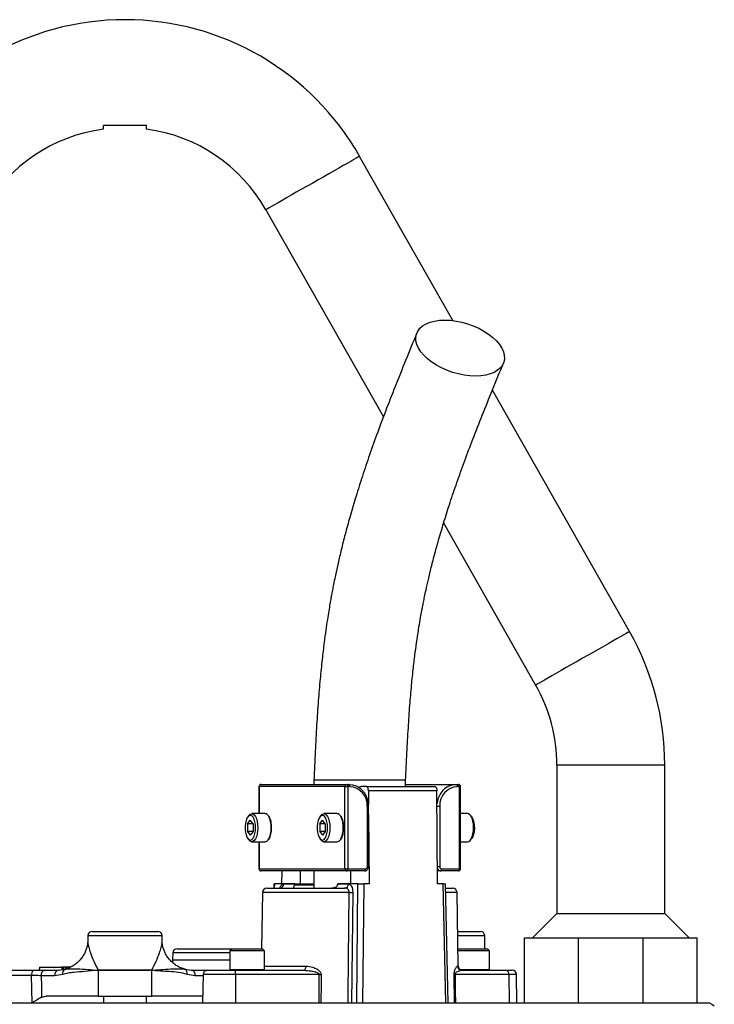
# Model space of a CAD drawing. Header units: millimetres. Extents: x 1861 to 18183, y 1323 to 18697.
# Tile 11 of 11: x 14250 to 15858, y 16419 to 18697. Entities that reach past the tile are written whole.
import ezdxf

# ---------------------------------------------------------------- set-up
doc = ezdxf.new("R2010")
doc.units = ezdxf.units.MM
doc.header["$LTSCALE"] = 5

msp = doc.modelspace()

# ---------------------------------------------------------------- linework, layer by layer
at = {"color": 7, "linetype": 'Continuous', "lineweight": 25}
for p, q in [((15252.6, 18001.1), (15036.7, 18381.1)), ((14819.3, 18257.6), (15091.8, 17778.1)), ((15661.7, 17281.1), (15344.2, 17840)), ((15231.3, 17532.6), (15444.3, 17157.6)), ((15493.3, 16972.4), (15493.3, 16628.9)), ((15743.3, 16628.9), (15743.3, 16972.4)), ((14930.8, 16937.4), (14930.8, 16927.4)), ((15143.3, 16937.4), (14930.8, 16937.4)), ((15143.3, 16922.4), (15143.3, 16937.4)), ((14803.6, 16922.4), (14803.6, 16859.9)), ((15002.6, 16922.4), (14804, 16922.4)), ((14808.6, 16927.4), (15007.2, 16927.4)), ((15002.6, 16922.4), (15009.3, 16922.4)), ((15002.6, 16732.4), (15002.6, 16922.4)), ((15007.2, 16927.4), (15011.7, 16927.4)), ((15009.3, 16922.4), (15009.3, 16732.4)), ((15013.8, 16922.4), (15009.3, 16922.4)), ((15052.9, 16922.4), (15041.1, 16922.4)), ((15052.9, 16922.4), (15211.5, 16922.4)), ((15057.1, 16912.5), (15057.3, 16881)), ((15215.7, 16912.5), (15057.1, 16912.5)), ((15143.3, 16927.4), (15260.9, 16927.4)), ((15217.3, 16697.4), (15215.7, 16912.5)), ((15260.9, 16927.4), (15265.5, 16927.4)), ((15267.6, 16922.4), (15263.1, 16922.4)), ((15267.6, 16732.4), (15267.6, 16922.4)), ((15270.5, 16732.4), (15270.5, 16922.4)), ((15054.6, 16737.4), (15054.6, 16877.4)), ((15057.5, 16737.4), (15057.5, 16877.4)), ((15222.3, 16877.4), (15222.3, 16737.4)), ((14777.3, 16836), (14783.6, 16844.7)), ((14780.8, 16856.1), (14778, 16852.6)), ((14790, 16836), (14783.6, 16844.7)), ((14818.1, 16859.9), (14787.2, 16859.9)), ((14944.2, 16836), (14950.5, 16844.7)), ((14947.8, 16856.1), (14944.9, 16852.6)), ((14956.9, 16836), (14950.5, 16844.7)), ((14985, 16859.9), (14954.2, 16859.9)), ((15057.5, 16858.9), (15058.7, 16697.4)), ((15286.8, 16859.9), (15270.5, 16859.9)), ((15296, 16852.6), (15293.2, 16856.1)), ((14777.3, 16836), (14777.3, 16818.7)), ((14790, 16836), (14777.3, 16836)), ((14777.3, 16818.7), (14783.6, 16810)), ((14790, 16818.7), (14777.3, 16818.7)), ((14790, 16818.7), (14783.6, 16810)), ((14790, 16836), (14790, 16818.7)), ((14944.2, 16836), (14944.2, 16818.7)), ((14956.9, 16836), (14944.2, 16836)), ((14944.2, 16818.7), (14950.5, 16810)), ((14956.9, 16818.7), (14944.2, 16818.7)), ((14956.9, 16818.7), (14950.5, 16810)), ((14956.9, 16836), (14956.9, 16818.7)), ((14778, 16802.2), (14780.8, 16798.6)), ((14787.2, 16794.9), (14818.1, 16794.9)), ((14803.6, 16794.9), (14803.6, 16732.4)), ((14944.9, 16802.2), (14947.8, 16798.6)), ((14954.2, 16794.9), (14985, 16794.9)), ((15270.5, 16794.9), (15286.8, 16794.9)), ((15293.2, 16798.6), (15296, 16802.2)), ((14804, 16732.4), (15002.6, 16732.4)), ((15007.2, 16727.4), (14808.6, 16727.4)), ((14856.7, 16697.4), (14857, 16727.4)), ((14930.8, 16727.4), (14930.8, 16687.4)), ((15002.6, 16732.4), (15009.3, 16732.4)), ((15048, 16727.4), (15007.2, 16727.4)), ((15009.3, 16732.4), (15050.1, 16732.4)), ((15224.7, 16727.4), (15217.1, 16727.4)), ((15265.5, 16727.4), (15224.7, 16727.4)), ((15226.8, 16732.4), (15267.6, 16732.4)), ((14821.8, 16687.4), (15002, 16687.4)), ((14838.3, 16697.4), (14838.1, 16687.4)), ((14838.3, 16697.4), (14839.3, 16697.4)), ((14885.9, 16697.4), (14839.3, 16697.4)), ((14861, 16697.2), (14885.9, 16697.2)), ((14885.9, 16697.4), (14885.9, 16697.2)), ((14885.9, 16697.4), (14899.8, 16697.4)), ((14886, 16695.5), (14930.8, 16695.5)), ((14986.1, 16697.2), (14986.1, 16697.4)), ((15032.8, 16697.4), (14986.1, 16697.4)), ((14986.1, 16697.2), (15011.1, 16697.2)), ((15030.5, 16422.4), (15032.8, 16697.4)), ((15032.8, 16697.4), (15046.1, 16697.4)), ((15046.1, 16697.4), (15043.7, 16422.4)), ((15058.7, 16697.4), (15046.1, 16697.4)), ((15229.9, 16697.4), (15217.3, 16697.4)), ((15236.3, 16422.4), (15229.9, 16697.4)), ((15229.9, 16697.4), (15235.7, 16697.4)), ((15242.1, 16422.4), (15235.7, 16697.4)), ((15235.9, 16687.4), (15252.2, 16687.4)), ((14811.8, 16677.5), (14809.6, 16547.4)), ((15020.7, 16677.5), (15017.8, 16422.4)), ((15265.2, 16507.2), (15262.2, 16677.5)), ((15493.3, 16628.9), (15436.7, 16572.4)), ((15493.3, 16628.9), (15743.3, 16628.9)), ((15799.8, 16572.4), (15743.3, 16628.9)), ((14407.2, 16577.5), (14407, 16566)), ((14417.2, 16587.4), (14559.2, 16587.4)), ((14559.2, 16587.4), (14569.4, 16587.4)), ((14579.6, 16566.1), (14579.4, 16577.5)), ((15263.8, 16587.4), (15306.1, 16587.4)), ((15306.1, 16587.4), (15316.3, 16587.4)), ((15326.8, 16547.4), (15326.3, 16577.5)), ((15418.3, 16422.4), (15418.3, 16572.4)), ((15418.3, 16572.4), (15543.3, 16572.4)), ((15543.3, 16422.4), (15543.3, 16572.4)), ((15543.3, 16572.4), (15693.3, 16572.4)), ((15693.3, 16422.4), (15693.3, 16572.4)), ((15693.3, 16572.4), (15818.3, 16572.4)), ((15818.3, 16422.4), (15818.3, 16572.4)), ((14579.6, 16566), (14579.6, 16566.1)), ((14614.1, 16547.4), (14741.5, 16547.4)), ((14741.5, 16547.4), (14736.5, 16542.4)), ((14741.5, 16547.4), (14744.7, 16547.4)), ((14744.7, 16547.4), (14811.5, 16547.4)), ((14816.5, 16542.4), (14811.5, 16547.4)), ((15264.5, 16547.4), (15332.6, 16547.4)), ((15337.6, 16542.4), (15332.6, 16547.4)), ((14604.1, 16537.5), (14603.8, 16521.9)), ((14736.5, 16542.4), (14736.5, 16499.4)), ((14740.2, 16542.4), (14736.5, 16542.4)), ((14816.5, 16542.4), (14740.2, 16542.4)), ((14816.5, 16499.4), (14816.5, 16542.4)), ((15337.6, 16542.4), (15264.5, 16542.4)), ((15337.6, 16499.4), (15337.6, 16542.4)), ((14295.2, 16504.9), (14295, 16497.4)), ((14295.2, 16504.9), (14347.4, 16504.9)), ((14339.3, 16497.4), (14355, 16500)), ((14347.4, 16504.9), (14347.3, 16498.7)), ((14350.4, 16504.9), (14347.4, 16504.9)), ((14350.4, 16504.9), (14350.5, 16499.3)), ((14354.8, 16504.9), (14350.4, 16504.9)), ((14356, 16500.3), (14353.9, 16499.7)), ((14355, 16500), (14354.3, 16499.8)), ((14354.8, 16504.9), (14354.8, 16500)), ((14356.2, 16504.9), (14354.8, 16504.9)), ((14354.8, 16500), (14354.8, 16500)), ((14355, 16500), (14356, 16500.2)), ((14356.2, 16504.9), (14356.1, 16500.5)), ((14362.1, 16504.9), (14356.2, 16504.9)), ((14362.1, 16504.9), (14362, 16502.6)), ((14365.6, 16504.9), (14362.1, 16504.9)), ((14371.6, 16507.3), (14367, 16504.6)), ((14632.6, 16499.7), (14630.7, 16500.3)), ((14630.7, 16500.2), (14631.6, 16500)), ((14631.6, 16500), (14632.3, 16499.8)), ((14631.6, 16500), (14647.2, 16497.4)), ((14277.1, 16485.1), (13926.5, 16485.1)), ((13935.2, 16497.4), (14280.5, 16497.4)), ((14278.6, 16422.4), (14277.1, 16485.1)), ((14330.5, 16484.9), (14299.1, 16484.9)), ((14308, 16497.4), (14339.3, 16497.4)), ((14349.3, 16488), (14330.5, 16484.9)), ((14431.3, 16497.5), (14431.4, 16497.5)), ((14431.4, 16497.3), (14431.3, 16497.3)), ((14431.4, 16497.5), (14555.1, 16497.5)), ((14555.1, 16497.3), (14431.4, 16497.3)), ((14431.4, 16497.3), (14431.4, 16437.4)), ((14555.1, 16497.5), (14555.2, 16497.5)), ((14555.1, 16497.3), (14555.1, 16437.4)), ((14555.2, 16497.3), (14555.1, 16497.3)), ((14656, 16484.9), (14637.2, 16488)), ((14647.2, 16497.4), (14678.5, 16497.4)), ((14674.1, 16487.5), (14673, 16422.4)), ((14678.5, 16497.4), (14682.7, 16497.4)), ((14684.1, 16497.4), (14749.3, 16497.4)), ((14749.3, 16497.4), (14906.7, 16497.4)), ((14749.3, 16487.5), (14749.3, 16497.4)), ((14749.3, 16487.5), (14749.3, 16422.4)), ((14943.4, 16487.5), (14749.3, 16487.5)), ((15256.7, 16422.4), (15255.6, 16487.5)), ((15382.4, 16487.5), (15257.6, 16487.5)), ((15273.5, 16497.4), (15374.7, 16497.4)), ((15374.7, 16497.4), (15389.9, 16497.4)), ((15382.4, 16487.5), (15383.2, 16422.4)), ((15401.1, 16422.4), (15399.9, 16487.5)), ((14431.4, 16437.4), (14311.5, 16437.4)), ((14431.4, 16437.4), (14555.1, 16437.4)), ((14443.3, 16437.4), (14443.3, 16422.4)), ((14543.3, 16422.4), (14543.3, 16437.4)), ((14673.2, 16437.4), (14555.1, 16437.4)), ((13140.9, 16422.4), (15846.9, 16422.4)), ((15693.3, 16422.4), (15818.3, 16422.4))]:
    msp.add_line(p, q, dxfattribs=at)
at = {"color": 8, "linetype": 'Continuous', "lineweight": 25}
for p, q in [((15618.3, 16972.4), (15493.3, 16972.4)), ((15743.3, 16972.4), (15618.3, 16972.4)), ((14803.6, 16922.4), (14804, 16922.4)), ((14804, 16922.4), (14804, 16859.9)), ((15267.6, 16922.4), (15270.5, 16922.4)), ((15054.6, 16877.4), (15057.5, 16877.4)), ((15216, 16877.4), (15222.3, 16877.4)), ((14804, 16794.9), (14804, 16732.4)), ((14803.6, 16732.4), (14804, 16732.4)), ((15054.6, 16737.4), (15057.5, 16737.4)), ((15217, 16737.4), (15222.3, 16737.4)), ((15267.6, 16732.4), (15270.5, 16732.4)), ((14839.3, 16697.4), (14839, 16687.4)), ((14885.9, 16697.2), (14930.8, 16697.2)), ((15012.8, 16677.5), (14811.8, 16677.5)), ((15262.2, 16677.5), (15236.1, 16677.5)), ((14579.4, 16577.5), (14407.2, 16577.5)), ((15326.3, 16577.5), (15263.9, 16577.5)), ((14603.8, 16521.9), (14736.5, 16521.9)), ((14736.5, 16537.5), (14604.1, 16537.5)), ((14736.5, 16499.4), (14740.2, 16499.4)), ((14740.2, 16499.4), (14816.5, 16499.4)), ((14816.5, 16507.2), (14912.2, 16507.2)), ((15263.5, 16507.2), (15265.2, 16507.2)), ((15269.2, 16499.4), (15337.6, 16499.4)), ((14674, 16484.9), (14656, 16484.9)), ((14749.3, 16487.5), (14674.1, 16487.5)), ((15399.9, 16487.5), (15382.4, 16487.5))]:
    msp.add_line(p, q, dxfattribs=at)
at = {"color": 8, "linetype": 'Continuous', "lineweight": 25, "flags": 128}
for points in [[(15036.7, 18381.1), (15036.6, 18381.1), (15035.5, 18380.4), (15032.8, 18378.9), (15028.7, 18376.6), (15023.2, 18373.5), (15016.3, 18369.5), (15008.2, 18364.9), (14998.9, 18359.7), (14988.7, 18353.9), (14977.6, 18347.6), (14965.8, 18340.9), (14953.5, 18333.9), (14940.8, 18326.7), (14928, 18319.4)], [(14928, 18319.4), (14915.1, 18312.1), (14902.5, 18304.9), (14890.1, 18297.9), (14878.4, 18291.2), (14867.3, 18284.9), (14857, 18279.1), (14847.8, 18273.8), (14839.7, 18269.2), (14832.8, 18265.3), (14827.3, 18262.1), (14823.2, 18259.8), (14820.5, 18258.3), (14819.4, 18257.6), (14819.3, 18257.6)], [(15661.7, 17281.1), (15661.6, 17281.1), (15660.5, 17280.4), (15657.8, 17278.9), (15653.7, 17276.6), (15648.2, 17273.5), (15641.3, 17269.5), (15633.2, 17264.9), (15623.9, 17259.7), (15613.7, 17253.9), (15602.6, 17247.6), (15590.8, 17240.9), (15578.5, 17233.9), (15565.8, 17226.7), (15553, 17219.4)], [(15553, 17219.4), (15540.1, 17212.1), (15527.5, 17204.9), (15515.1, 17197.9), (15503.4, 17191.2), (15492.3, 17184.9), (15482, 17179.1), (15472.8, 17173.8), (15464.7, 17169.2), (15457.8, 17165.3), (15452.3, 17162.1), (15448.2, 17159.8), (15445.5, 17158.3), (15444.4, 17157.6), (15444.3, 17157.6)], [(14678.5, 16497.4), (14680.3, 16497.1), (14681, 16496.9)]]:
    msp.add_lwpolyline(points, dxfattribs=at)
at = {"color": 7, "linetype": 'Continuous', "lineweight": 25, "flags": 128}
for points in [[(15305, 17872.5), (15292.1, 17873), (15278.9, 17874.7), (15265.5, 17877.4), (15252.1, 17881.2), (15239, 17885.9), (15226.5, 17891.5), (15214.7, 17897.9), (15203.8, 17904.9), (15194.1, 17912.5), (15185.6, 17920.6), (15178.6, 17928.9), (15173.2, 17937.4), (15169.3, 17945.8), (15167.2, 17954.2), (15166.9, 17962.2), (15168.3, 17969.8), (15171.4, 17976.9), (15176.2, 17983.2), (15182.6, 17988.8), (15190.5, 17993.6), (15199.8, 17997.3), (15210.2, 18000), (15221.6, 18001.7), (15233.9, 18002.2), (15246.8, 18001.7), (15260, 18000), (15273.5, 17997.3), (15286.8, 17993.6), (15299.9, 17988.8), (15312.4, 17983.2), (15324.2, 17976.9), (15335.1, 17969.8), (15344.8, 17962.2), (15353.3, 17954.2), (15360.3, 17945.8), (15365.8, 17937.4), (15369.6, 17928.9), (15371.7, 17920.6), (15372, 17912.5), (15370.6, 17904.9), (15367.5, 17897.9), (15362.7, 17891.5), (15356.3, 17885.9), (15348.4, 17881.2), (15339.2, 17877.4), (15328.7, 17874.7), (15317.3, 17873), (15305, 17872.5)], [(15009.3, 16922.4), (15009.3, 16923.3), (15009.1, 16924.3), (15008.9, 16925.1), (15008.7, 16925.9), (15008.4, 16926.5), (15008, 16927), (15007.6, 16927.3), (15007.2, 16927.4)], [(15013.8, 16922.4), (15013.8, 16923.3), (15013.7, 16924.3), (15013.5, 16925.1), (15013.2, 16925.9), (15012.9, 16926.5), (15012.5, 16927), (15012.1, 16927.3), (15011.7, 16927.4)], [(15011.7, 16927.4), (15020.6, 16926.4), (15028.3, 16923.9)], [(15057.1, 16912.5), (15057, 16914.5), (15056.8, 16916.3), (15056.4, 16918), (15055.8, 16919.5), (15055.2, 16920.7), (15054.5, 16921.6), (15053.7, 16922.2), (15052.9, 16922.4)], [(15211.5, 16922.4), (15212.3, 16922.2), (15213.1, 16921.6), (15213.8, 16920.7), (15214.4, 16919.5), (15215, 16918), (15215.4, 16916.3), (15215.6, 16914.5), (15215.7, 16912.5)], [(15244.6, 16924), (15252.1, 16926.4), (15260.9, 16927.4)], [(15260.9, 16927.4), (15261.4, 16927.3), (15261.8, 16927), (15262.1, 16926.5), (15262.4, 16925.9), (15262.7, 16925.1), (15262.9, 16924.3), (15263, 16923.3), (15263.1, 16922.4)], [(15267.6, 16922.4), (15267.6, 16923.3), (15267.4, 16924.3), (15267.2, 16925.1), (15267, 16925.9), (15266.7, 16926.5), (15266.3, 16927), (15265.9, 16927.3), (15265.5, 16927.4)], [(14795.7, 16827.4), (14795.3, 16834.5), (14794.2, 16841.1), (14792.4, 16846.9), (14790.1, 16851.4), (14787.3, 16854.5), (14784.4, 16855.8), (14781.4, 16855.4), (14778.5, 16853.2), (14775.9, 16849.3), (14773.9, 16844.1), (14772.4, 16837.9), (14771.7, 16830.9), (14771.7, 16823.8), (14772.4, 16816.9), (14773.9, 16810.6), (14775.9, 16805.4), (14778.5, 16801.6), (14781.4, 16799.4), (14784.4, 16798.9), (14787.3, 16800.3), (14790.1, 16803.3), (14792.4, 16807.9), (14794.2, 16813.6), (14795.3, 16820.3), (14795.7, 16827.4)], [(14780.8, 16856.1), (14783.3, 16858.5), (14786.4, 16859.8), (14789.6, 16859.4), (14792.7, 16857.2), (14795.4, 16853.4), (14797.8, 16848.3), (14799.5, 16842), (14800.6, 16834.9), (14801, 16827.4)], [(14962.6, 16827.4), (14962.2, 16834.5), (14961.1, 16841.1), (14959.3, 16846.9), (14957, 16851.4), (14954.3, 16854.5), (14951.3, 16855.8), (14948.3, 16855.4), (14945.4, 16853.2), (14942.9, 16849.3), (14940.8, 16844.1), (14939.4, 16837.9), (14938.6, 16830.9), (14938.6, 16823.8), (14939.4, 16816.9), (14940.8, 16810.6), (14942.9, 16805.4), (14945.4, 16801.6), (14948.3, 16799.4), (14951.3, 16798.9), (14954.3, 16800.3), (14957, 16803.3), (14959.3, 16807.9), (14961.1, 16813.6), (14962.2, 16820.3), (14962.6, 16827.4)], [(14947.8, 16856.1), (14950.2, 16858.5), (14953.4, 16859.8), (14956.6, 16859.4), (14959.6, 16857.2), (14962.4, 16853.4), (14964.7, 16848.3), (14966.4, 16842), (14967.5, 16834.9), (14967.9, 16827.4)], [(15292, 16857.4), (15289, 16859.5), (15286.8, 16859.9)], [(15286.8, 16794.9), (15289.4, 16795.5), (15292.4, 16797.7), (15295.2, 16801.6), (15297.4, 16806.9), (15299.2, 16813.2), (15300.2, 16820.4), (15300.5, 16827.9), (15300.1, 16835.3), (15299, 16842.4), (15297.2, 16848.6), (15294.8, 16853.7), (15292, 16857.4)], [(15296, 16852.6), (15297.6, 16850.2), (15299.8, 16845.2), (15301.4, 16839.1), (15302.3, 16832.3), (15302.4, 16825.2), (15301.8, 16818.2), (15300.5, 16811.7), (15298.5, 16806.3), (15296.1, 16802.2), (15296, 16802.2)], [(14801, 16827.4), (14800.6, 16819.9), (14799.5, 16812.8), (14797.8, 16806.5), (14795.4, 16801.3), (14792.7, 16797.5), (14789.6, 16795.4), (14786.4, 16794.9), (14783.3, 16796.2), (14780.8, 16798.6)], [(14967.9, 16827.4), (14967.5, 16819.9), (14966.4, 16812.8), (14964.7, 16806.5), (14962.4, 16801.3), (14959.6, 16797.5), (14956.6, 16795.4), (14953.4, 16794.9), (14950.2, 16796.2), (14947.8, 16798.6)], [(14899.8, 16697.4), (14899.6, 16719.4), (14899.5, 16727.4)], [(15007.2, 16727.4), (15007.6, 16727.5), (15008, 16727.7), (15008.4, 16728.2), (15008.7, 16728.8), (15008.9, 16729.6), (15009.1, 16730.5), (15009.3, 16731.4), (15009.3, 16732.4)], [(15015.9, 16727.4), (15015.9, 16719.4), (15015.7, 16697.4)], [(15048, 16727.4), (15048.4, 16727.5), (15048.8, 16727.7), (15049.1, 16728.2), (15049.5, 16728.8), (15049.7, 16729.6), (15049.9, 16730.5), (15050, 16731.4), (15050.1, 16732.4)], [(15224.7, 16727.4), (15225.1, 16727.5), (15225.5, 16727.7), (15225.9, 16728.2), (15226.2, 16728.8), (15226.5, 16729.6), (15226.6, 16730.5), (15226.8, 16731.4), (15226.8, 16732.4)], [(15267.6, 16732.4), (15267.6, 16731.4), (15267.4, 16730.5), (15267.2, 16729.6), (15267, 16728.8), (15266.7, 16728.2), (15266.3, 16727.7), (15265.9, 16727.5), (15265.5, 16727.4)], [(15009.9, 16422.4), (15010.1, 16442.4), (15011, 16522.3), (15012.8, 16677.5)], [(14603.8, 16521.9), (14603.3, 16517.1), (14603, 16516.1)], [(14906.7, 16497.4), (14907.8, 16497.6), (14908.8, 16498.1), (14909.8, 16499), (14910.6, 16500.2), (14911.3, 16501.7), (14911.8, 16503.4), (14912.1, 16505.3), (14912.2, 16507.2)], [(14299.1, 16484.9), (14299.8, 16460.3), (14300.4, 16434.9)], [(14943.2, 16422.4), (14943.3, 16449.9), (14943.4, 16487.5)], [(14943.4, 16487.5), (14943.9, 16487.5), (14944.4, 16487.5), (14944.9, 16487.5), (14945.4, 16487.5), (14945.9, 16487.5), (14946.4, 16487.5), (14946.9, 16487.5), (14947.3, 16487.5)], [(14947.3, 16487.5), (14947.3, 16467.5), (14947.1, 16422.4)], [(15257.6, 16487.5), (15258.1, 16449.9), (15258.6, 16422.4)], [(15846.9, 16422.4), (15852.4, 16418.6), (15858, 16414.9)]]:
    msp.add_lwpolyline(points, dxfattribs=at)
at = {"color": 7, "linetype": 'Continuous', "lineweight": 25}
for centre, radius, start, end in [((14493.3, 18072.4), 625, 29.6045, 150.3955), ((14493.3, 18072.4), 375, 97.6584, 150.3955), ((14493.3, 18072.4), 375, 29.6045, 82.3417), ((15118.3, 16972.4), 625, 0, 29.6045), ((15118.3, 16972.4), 375, 0, 29.6045), ((14808.6, 16922.4), 5, 90, 180), ((14808.8, 16922.6), 4.78, 92.9431, 182.6803), ((15007.4, 16922.6), 4.78, 92.9431, 182.6805), ((15011.6, 16879.4), 43, 357.3249, 87.0472), ((15265.3, 16879.4), 43, 92.9528, 182.6751), ((15265.5, 16922.4), 5, 0, 90), ((14816.9, 16850.2), 9.71, 26.2333, 83.1321), ((14983.8, 16850.2), 9.71, 26.2333, 83.1321), ((14817.2, 16803.6), 8.82, 275.5589, 324.3079), ((14984.1, 16803.6), 8.82, 275.5589, 324.3079), ((14808.6, 16732.4), 5, 180, 270), ((14808.8, 16732.1), 4.78, 177.3277, 267.0489), ((15007.4, 16732.1), 4.78, 177.3275, 267.0489), ((15049.8, 16737.1), 4.78, 272.9716, 2.6652), ((15227.1, 16737.1), 4.78, 177.3351, 267.0286), ((15265.5, 16732.4), 5, 270, 0), ((14821.8, 16677.4), 10, 90, 179), ((14851.4, 16696.9), 9.55, 272.8818, 1.748), ((15001.6, 16696.9), 9.55, 272.8818, 1.7482), ((15252.2, 16677.4), 10, 1, 90), ((15016.7, 16978.5), 301, 269.2401, 270.7599), ((14417.2, 16577.4), 10, 90, 179), ((14569.4, 16577.4), 10, 1, 90), ((15316.3, 16577.4), 10, 1, 90), ((14614.1, 16537.4), 10, 90, 179), ((14738.5, 16499.4), 2, 180, 270), ((14814.5, 16499.4), 2, 270, 0), ((15273.5, 16507.3), 9.96, 180.7971, 269.7954), ((15275.2, 16507.4), 10, 181, 270), ((15335.6, 16499.4), 2, 270, 0), ((14291.1, 16487.9), 14.2, 138.2046, 191.3664), ((14310.2, 16486.4), 11.2, 101.42, 188.0524), ((14341.5, 16486.4), 11.2, 101.42, 188.0525), ((14448.7, 16497.9), 17.3, 181.534, 182.256), ((14449.2, 16497.3), 17.8, 179.2952, 179.9979), ((14537.3, 16497.3), 17.8, 0.0021, 0.7048), ((14537.9, 16497.9), 17.3, 357.744, 358.466), ((14645, 16486.4), 11.2, 351.9475, 78.58), ((14684.1, 16487.4), 10, 90, 179), ((15256.6, 16621.1), 133.5, 269.5907, 270.4093), ((15315.2, 16497.3), 12.5, 0, 1), ((15373.4, 16488.4), 9.02, 354.2703, 81.6068), ((15389.9, 16487.4), 10, 1, 90)]:
    msp.add_arc(centre, radius, start, end, dxfattribs=at)
at = {"color": 8, "linetype": 'Continuous', "lineweight": 25}
for centre, radius, start, end in [((15264.8, 16879.4), 49, 114.2541, 175.7317), ((14781.9, 16830.3), 50, 356.6597, 29.0134), ((14948.8, 16830.3), 50, 356.6592, 29.0139), ((14783, 16824.5), 48.9, 327.8188, 3.3325), ((14949.9, 16824.5), 48.9, 327.8186, 3.3326), ((15224.9, 16736.3), 8.97, 208.7312, 268.6988), ((14358.9, 16490.9), 10, 117.6832, 197.3108), ((14627.6, 16490.9), 10, 342.6916, 62.3261)]:
    msp.add_arc(centre, radius, start, end, dxfattribs=at)
at = {"color": 7, "linetype": 'Continuous', "lineweight": 25}
for points, knots in [([(14543.3, 18452.4), (14534.4, 18452.4), (14521.1, 18452.4), (14502.4, 18452.4), (14485.3, 18452.4), (14465.3, 18452.4), (14450.7, 18452.4), (14443.3, 18452.4)], [0, 0, 0, 0, 0.270958, 0.410822, 0.550599, 0.77267, 1, 1, 1, 1]), ([(14443.3, 18444.2), (14443.3, 18444.1), (14443.3, 18443.6), (14443.3, 18445.9), (14443.3, 18449.5), (14443.3, 18452.2), (14443.3, 18452.4)], [0, 0, 0, 0, 0.052628, 0.503798, 0.96805, 1, 1, 1, 1]), ([(14543.3, 18444.2), (14543.3, 18444.1), (14543.3, 18443.6), (14543.3, 18445.9), (14543.3, 18449.5), (14543.3, 18452.2), (14543.3, 18452.4)], [0, 0, 0, 0, 0.05263, 0.503799, 0.96805, 1, 1, 1, 1]), ([(15169.2, 17972.4), (15160.5, 17951.3), (15143.7, 17910.1), (15119.4, 17849.8), (15096.9, 17792.3), (15076.4, 17737.5), (15057.9, 17685.5), (15041.4, 17636.3), (15026.9, 17590.1), (15014.3, 17547.2), (15003.5, 17507.9), (14994.4, 17472.4), (14987, 17440.9), (14981.5, 17415.6), (14977.4, 17395.8), (14974.5, 17381.1), (14972.2, 17369), (14970.1, 17357.5), (14967.8, 17344.6), (14965.1, 17328.1), (14961.8, 17307.8), (14958.2, 17283.3), (14954.1, 17252.6), (14949.6, 17215.1), (14944.9, 17170.1), (14940.7, 17119.6), (14937, 17063.6), (14933.7, 17002.3), (14931.8, 16959.6), (14930.8, 16937.4)], [0, 0, 0, 0, 0.07274, 0.141209, 0.205512, 0.265704, 0.321719, 0.373469, 0.420896, 0.463967, 0.502626, 0.536819, 0.56651, 0.591676, 0.607619, 0.620977, 0.63174, 0.640513, 0.65188, 0.666491, 0.684523, 0.705969, 0.730804, 0.764714, 0.803183, 0.845958, 0.892954, 0.944257, 1, 1, 1, 1]), ([(15143.3, 16937.4), (15144.3, 16958.5), (15146.2, 16998.9), (15149.3, 17056.8), (15152.8, 17109), (15156.7, 17155.4), (15160.9, 17196.2), (15165.2, 17231.5), (15169.6, 17262.8), (15173.8, 17289.9), (15177.6, 17312.2), (15180.4, 17327.7), (15182.6, 17339.4), (15184.7, 17350), (15187.3, 17362.9), (15191.1, 17380.5), (15196.2, 17403.2), (15203, 17431.5), (15211.3, 17463.7), (15221.3, 17499.6), (15233.1, 17539), (15246.7, 17581.7), (15262.3, 17627.5), (15279.9, 17676.4), (15299.5, 17728.4), (15321.2, 17783.4), (15344.8, 17841.8), (15361.2, 17881.7), (15369.7, 17902.3)], [0, 0, 0, 0, 0.055841, 0.106947, 0.153211, 0.194646, 0.23137, 0.263561, 0.291348, 0.318302, 0.339429, 0.354742, 0.3631, 0.373212, 0.385841, 0.401, 0.42517, 0.453902, 0.487237, 0.5252, 0.56779, 0.615035, 0.667011, 0.723805, 0.785493, 0.852115, 0.92365, 1, 1, 1, 1]), ([(15057.5, 16877.4), (15057.5, 16879), (15057.3, 16883.6), (15056, 16891.1), (15053.1, 16899.4), (15048.8, 16907.1), (15043.4, 16913.9), (15036.9, 16919.3), (15031.9, 16922.6), (15028.9, 16923.6), (15028.6, 16923.7)], [0, 0, 0, 0, 0.081861, 0.231973, 0.382251, 0.532514, 0.682646, 0.832533, 0.982053, 1, 1, 1, 1]), ([(15041.1, 16922.4), (15039.3, 16922.3), (15037.2, 16922.1), (15035.2, 16920.6), (15034.8, 16920.4)], [0, 0, 0, 0, 0.822719, 1, 1, 1, 1]), ([(14832.9, 16827.4), (14832.9, 16828.6), (14832.9, 16832.2), (14832.3, 16838.1), (14830.9, 16844.6), (14829.1, 16850), (14827.5, 16852.6), (14826.8, 16853.8)], [0, 0, 0, 0, 0.119927, 0.348754, 0.57848, 0.809491, 1, 1, 1, 1]), ([(14999.9, 16827.4), (14999.9, 16828.6), (14999.8, 16832.2), (14999.2, 16838.1), (14997.8, 16844.6), (14996, 16850), (14994.4, 16852.6), (14993.7, 16853.8)], [0, 0, 0, 0, 0.119926, 0.348754, 0.57848, 0.809491, 1, 1, 1, 1]), ([(14825.5, 16799.2), (14826.1, 16800), (14827.7, 16801.9), (14829.7, 16806.4), (14831.5, 16812.4), (14832.6, 16819), (14832.9, 16824.1), (14832.9, 16826.9), (14832.9, 16827.4)], [0, 0, 0, 0, 0.13057, 0.3411823, 0.551605, 0.7604797, 0.9574118, 1, 1, 1, 1]), ([(14992.5, 16799.2), (14993.1, 16800), (14994.6, 16801.9), (14996.6, 16806.4), (14998.4, 16812.4), (14999.5, 16819), (14999.9, 16824.1), (14999.9, 16826.9), (14999.9, 16827.4)], [0, 0, 0, 0, 0.130568, 0.341182, 0.551605, 0.76048, 0.957412, 1, 1, 1, 1]), ([(15048, 16727.4), (15048.9, 16727.5), (15051, 16727.6), (15053.9, 16729.3), (15056.3, 16732), (15057.4, 16734.9), (15057.5, 16736.8), (15057.5, 16737.4)], [0, 0, 0, 0, 0.186663, 0.413879, 0.643887, 0.880366, 1, 1, 1, 1]), ([(14854.3, 16688), (14854.3, 16688.1), (14854.4, 16688.2), (14853.5, 16687.5), (14852.4, 16687.5), (14851.9, 16687.5)], [0, 0, 0, 0, 0.104832, 0.608324, 1, 1, 1, 1]), ([(14881.3, 16687.4), (14882, 16687.6), (14883.2, 16687.9), (14884.6, 16690.2), (14885.5, 16692.7), (14885.9, 16694.6), (14885.9, 16695.5), (14886, 16695.5)], [0, 0, 0, 0, 0.399738, 0.646734, 0.839654, 0.995675, 1, 1, 1, 1]), ([(14885.9, 16697.2), (14885.9, 16696.7), (14885.9, 16696.1), (14886, 16695.6), (14886, 16695.5)], [0, 0, 0, 0, 0.870475, 1, 1, 1, 1]), ([(14985.8, 16695.5), (14985.7, 16695.2), (14985.3, 16694), (14984.1, 16691.8), (14981.2, 16689.4), (14977.1, 16687.7), (14974.1, 16687.5), (14972.6, 16687.4)], [0, 0, 0, 0, 0.0592391, 0.2145057, 0.4287648, 0.7261834, 1, 1, 1, 1]), ([(14985.8, 16695.5), (14985.8, 16695.6), (14986, 16696.1), (14986.1, 16696.7), (14986.1, 16697.2)], [0, 0, 0, 0, 0.12953, 1, 1, 1, 1]), ([(15012.8, 16677.5), (15012.8, 16677.8), (15012.8, 16678.8), (15012.5, 16680.2), (15011.7, 16682.3), (15010.8, 16683.6), (15009.1, 16685.3), (15006.4, 16687), (15003.7, 16687.2), (15002, 16687.4)], [0, 0, 0, 0, 0.034096, 0.151312, 0.203074, 0.392692, 0.420051, 0.659884, 1, 1, 1, 1]), ([(15011.1, 16697.2), (15012.5, 16696.9), (15015.1, 16696.3), (15018.2, 16691.8), (15020.2, 16685.9), (15020.7, 16680.7), (15020.7, 16678), (15020.7, 16677.5)], [0, 0, 0, 0, 0.300444, 0.530119, 0.761133, 0.958964, 1, 1, 1, 1]), ([(14407.2, 16565.7), (14407.2, 16565), (14407.2, 16562.3), (14406.5, 16556.4), (14404.7, 16548.3), (14401.5, 16539.8), (14397.1, 16531.4), (14391.4, 16523.4), (14384.4, 16516.2), (14377.2, 16510.3), (14372, 16507.4), (14369.7, 16506.2)], [0, 0, 0, 0, 0.030324, 0.139633, 0.256817, 0.380121, 0.507296, 0.636807, 0.767667, 0.899278, 1, 1, 1, 1]), ([(14614.2, 16507.5), (14611.5, 16509.2), (14606, 16512.7), (14598.7, 16519.5), (14592.4, 16527), (14587.4, 16535), (14583.7, 16543.1), (14581.1, 16551), (14579.7, 16558.5), (14579.2, 16563.4), (14579.3, 16565.6), (14579.3, 16565.7)], [0, 0, 0, 0, 0.12854, 0.267423, 0.401315, 0.530429, 0.654672, 0.77358, 0.886361, 0.992398, 1, 1, 1, 1]), ([(14369.7, 16506.2), (14368.8, 16505.6), (14364.9, 16503.3), (14360, 16501.4), (14356, 16500.4), (14355.5, 16500.3)], [0, 0, 0, 0, 0.206951, 0.885947, 1, 1, 1, 1]), ([(14367.5, 16504.9), (14367.1, 16504.9), (14366.6, 16504.9), (14366.1, 16504.9), (14365.9, 16504.9)], [0, 0, 0, 0, 0.632618, 1, 1, 1, 1]), ([(14631.1, 16500.3), (14629.1, 16500.9), (14623.6, 16502.5), (14617.9, 16505), (14614.5, 16507.3), (14614.2, 16507.5)], [0, 0, 0, 0, 0.3386618, 0.9368865, 1, 1, 1, 1]), ([(14912.2, 16507.2), (14917.7, 16506.6), (14926.3, 16505.8), (14937, 16501), (14943, 16496.7), (14946.1, 16492.6), (14947.2, 16489.8), (14947.3, 16488.1), (14947.3, 16487.5)], [0, 0, 0, 0, 0.40664, 0.629437, 0.815682, 0.890647, 0.967203, 1, 1, 1, 1]), ([(15255.6, 16487.5), (15255.7, 16488.5), (15255.7, 16490.7), (15256.3, 16494.5), (15257.8, 16499.6), (15260, 16503.8), (15262.1, 16506.7), (15263.1, 16507), (15263.5, 16507.2)], [0, 0, 0, 0, 0.0616741, 0.139104, 0.2711514, 0.5504461, 0.7752399, 1, 1, 1, 1]), ([(14299.1, 16484.9), (14294.8, 16484.9), (14288.1, 16485), (14280, 16485.1), (14277.1, 16485.1)], [0, 0, 0, 0, 0.654597, 1, 1, 1, 1]), ([(14280.5, 16497.4), (14284, 16497.4), (14290.8, 16497.4), (14300.1, 16497.4), (14305.3, 16497.4), (14308, 16497.4)], [0, 0, 0, 0, 0.344611, 0.66762, 1, 1, 1, 1]), ([(14431.3, 16497.3), (14421, 16496.5), (14402.2, 16495.1), (14379.1, 16492.6), (14362, 16491.1), (14353.6, 16489), (14349.3, 16488)], [0, 0, 0, 0, 0.37583, 0.687572, 0.843985, 1, 1, 1, 1]), ([(14637.2, 16488), (14630.4, 16489.7), (14616.8, 16493.1), (14596.1, 16494.4), (14578.9, 16495.3), (14566.7, 16496.4), (14560.5, 16496.8), (14557.2, 16497.1), (14555.7, 16497.2), (14555.2, 16497.3)], [0, 0, 0, 0, 0.250794, 0.502665, 0.75463, 0.878803, 0.946359, 0.981392, 1, 1, 1, 1]), ([(14906.7, 16497.4), (14912.5, 16497.1), (14921.3, 16496.7), (14932.4, 16494.3), (14938.5, 16492.3), (14941.7, 16490.4), (14942.8, 16489.3), (14943.3, 16488.4), (14943.4, 16487.8), (14943.4, 16487.5)], [0, 0, 0, 0, 0.442621, 0.67976, 0.863536, 0.927194, 0.955913, 0.980547, 1, 1, 1, 1]), ([(15257.6, 16487.5), (15257.6, 16487.8), (15257.6, 16488.3), (15257.9, 16489.5), (15258.9, 16491.2), (15261.5, 16493.7), (15265.2, 16495.6), (15269.6, 16497.1), (15272.1, 16497.3), (15273.5, 16497.4)], [0, 0, 0, 0, 0.018684, 0.038144, 0.096875, 0.219262, 0.511588, 0.73255, 1, 1, 1, 1]), ([(14300.4, 16434.9), (14296.8, 16432.9), (14291.4, 16429.9), (14284.4, 16425.6), (14281, 16423.5), (14279.4, 16422.7), (14278.8, 16422.4), (14278.6, 16422.4), (14278.6, 16422.4)], [0, 0, 0, 0, 0.536138, 0.801928, 0.929335, 0.976902, 0.994958, 1, 1, 1, 1]), ([(14300.4, 16434.9), (14300.8, 16435), (14304.4, 16436.7), (14308.2, 16437.1), (14311.5, 16437.4)], [0, 0, 0, 0, 0.106564, 1, 1, 1, 1])]:
    msp.add_open_spline(points, degree=3, knots=knots, dxfattribs=at)
at = {"color": 8, "linetype": 'Continuous', "lineweight": 25}
for points, knots in [([(14852.3, 16687.5), (14852.4, 16687.9), (14852.9, 16690.1), (14854.7, 16693.2), (14857.5, 16696.5), (14859.7, 16697), (14861, 16697.2)], [0, 0, 0, 0, 0.053468, 0.323005, 0.628892, 1, 1, 1, 1]), ([(14407, 16566), (14407, 16565.4), (14407, 16564.1), (14407.5, 16559.2), (14409.2, 16550.7), (14413.6, 16536.1), (14420.6, 16518.2), (14427.7, 16504.4), (14431.3, 16497.5)], [0, 0, 0, 0, 0.043006, 0.096535, 0.274817, 0.458164, 0.726675, 1, 1, 1, 1]), ([(14555.2, 16497.5), (14558.8, 16504.4), (14565.9, 16518.2), (14572.9, 16536), (14577.3, 16550.6), (14579, 16559.1), (14579.6, 16564.1), (14579.5, 16565.4), (14579.5, 16566)], [0, 0, 0, 0, 0.273314, 0.541812, 0.720676, 0.903419, 0.956946, 1, 1, 1, 1]), ([(14356, 16500.2), (14356.5, 16500.3), (14358.7, 16500.9), (14364.9, 16501.1), (14380.4, 16501.1), (14402.7, 16499.6), (14422.9, 16498.1), (14431.3, 16497.5)], [0, 0, 0, 0, 0.0337081, 0.1447125, 0.2565723, 0.6919308, 1, 1, 1, 1]), ([(14555.2, 16497.5), (14555.3, 16497.5), (14555.6, 16497.5), (14556.8, 16497.6), (14561.9, 16498), (14574.4, 16498.9), (14593.1, 16500.3), (14612.4, 16501.2), (14624.3, 16501.1), (14629.6, 16500.5), (14630.4, 16500.3), (14630.7, 16500.2)], [0, 0, 0, 0, 0.002203, 0.011019, 0.046281, 0.187333, 0.469472, 0.752174, 0.941948, 0.980384, 1, 1, 1, 1])]:
    msp.add_open_spline(points, degree=3, knots=knots, dxfattribs=at)

doc.saveas('drawing.dxf')
